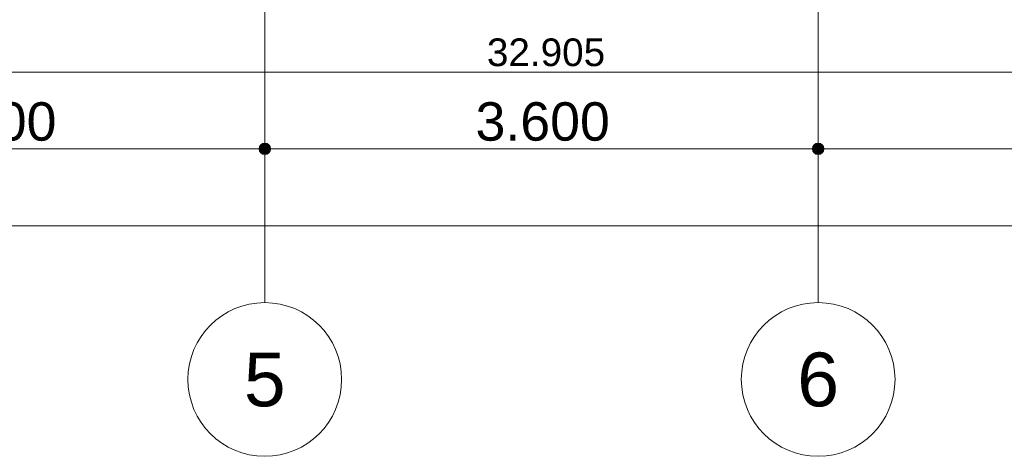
# Model space of a CAD drawing. Header units: millimetres. Extents: x -54205 to 352602, y -8439 to 61516.
# Tile 26 of 189: x 12806 to 19211, y -2884 to -44. Entities that reach past the tile are written whole.
import ezdxf
from ezdxf.enums import TextEntityAlignment as Align

# ---------------------------------------------------------------- set-up
doc = ezdxf.new("R2010")
doc.units = ezdxf.units.MM
doc.header["$MEASUREMENT"] = 0
doc.linetypes.add('streep-punt', pattern=[2500, 1250, -625, 0, -625])
for name, color, linetype in [('Maatvoering 1_ 100', 7, 'Continuous'), ('Maatvoering 1_ 100 2D arcering', 7, 'Continuous'), ('New_Maatvoering 1_ 100', 7, 'Continuous'), ('New_Maatvoering 1_ 100 2D arcering', 7, 'Continuous'), ('Stramien', 7, 'Continuous')]:
    doc.layers.add(name, color=color, linetype=linetype)
doc.styles.add('GENERATED_STYLE_1', font='arial.ttf')
doc.styles.add('GENERATED_STYLE_2', font='arial.ttf')
doc.dimstyles.new('GENERATED_STYLE__1', dxfattribs={"dimtxt": 250, "dimasz": 142.5, "dimexe": 0.18, "dimexo": 0.0625, "dimgap": 0, "dimtad": 1, "dimtih": 1, "dimtoh": 1, "dimdec": 0, "dimzin": 0, "dimdsep": 46, "dimtxsty": 'GENERATED_STYLE_1', "dimblk": 'ARROWHEAD_11', "dimblk1": 'ARROWHEAD_11', "dimblk2": 'ARROWHEAD_11', "dimcen": 0.09, "dimse1": 1, "dimse2": 1, "dimclrd": 1, "dimclre": 1, "dimclrt": 2, "dimadec": 1, "dimazin": 0, "dimtfac": 1, "dimtdec": 4, "dimtmove": 0, "dimatfit": 3, "dimfxl": 1, "dimtolj": 1, "dimtzin": 0, "dimarcsym": 0})
doc.dimstyles.new('GENERATED_STYLE__2', dxfattribs={"dimtxt": 250, "dimasz": 142.5, "dimexe": 0.18, "dimexo": 0.0625, "dimgap": 0, "dimtad": 1, "dimtih": 1, "dimtoh": 1, "dimdec": 0, "dimzin": 0, "dimdsep": 46, "dimtxsty": 'GENERATED_STYLE_2', "dimblk": 'ARROWHEAD_11', "dimblk1": 'ARROWHEAD_11', "dimblk2": 'ARROWHEAD_11', "dimcen": 0.09, "dimse1": 1, "dimse2": 1, "dimclrd": 1, "dimclre": 1, "dimclrt": 2, "dimadec": 1, "dimazin": 0, "dimtfac": 1, "dimtdec": 4, "dimtmove": 0, "dimatfit": 3, "dimfxl": 1, "dimtolj": 1, "dimtzin": 0, "dimarcsym": 0})
doc.dimstyles.new('GENERATED_STYLE__3', dxfattribs={"dimtxt": 179.999995, "dimasz": 142.5, "dimexe": 0.18, "dimexo": 0.0625, "dimgap": 0, "dimtad": 1, "dimtih": 1, "dimtoh": 1, "dimdec": 0, "dimzin": 0, "dimdsep": 46, "dimtxsty": 'GENERATED_STYLE_1', "dimblk": 'ARROWHEAD_11', "dimblk1": 'ARROWHEAD_11', "dimblk2": 'ARROWHEAD_11', "dimcen": 0.09, "dimse1": 1, "dimse2": 1, "dimclrd": 1, "dimclre": 1, "dimclrt": 2, "dimadec": 1, "dimazin": 0, "dimtfac": 1, "dimtdec": 4, "dimtmove": 0, "dimatfit": 3, "dimfxl": 1, "dimtolj": 1, "dimtzin": 0, "dimarcsym": 0})

# ---------------------------------------------------------------- blocks, each defined once
blk = doc.blocks.new('Standard grid marker')
at = {"layer": 'Stramien', "color": 1, "linetype": 'streep-punt', "lineweight": 0}
for q in [(0, 0), (61400.2, 0)]:
    blk.add_line((1000, 0), q, dxfattribs=at)
at = {"layer": 'Stramien', "color": 2, "linetype": 'Continuous', "lineweight": 0, "flags": 128}
blk.add_lwpolyline([(0, 0, 1), (-1000, 0, 1)], format="xyb", close=True, dxfattribs=at)
at = {"layer": 'Stramien', "color": 1, "linetype": 'streep-punt', "lineweight": 0}
blk.add_point((1000, 0), dxfattribs=at)
blk.add_point((1000, 0), dxfattribs=at)
at = {"layer": 'Stramien', "color": 2, "lineweight": 0, "style": 'GENERATED_STYLE_1'}
for tag, p in [('AC_MarkerText_1_0', (-245, -80)), ('AC_MarkerText_1_1', (63155.2, -80))]:
    blk.add_attdef(tag, text='', height=350, rotation=270, dxfattribs=at).set_placement(p, align=Align.TOP_CENTER)
blk = doc.blocks.new('*D963')
at = {"layer": 'Maatvoering 1_ 100 2D arcering', "linetype": 'Continuous', "lineweight": 0}
for points in [[(10762.5, -884.3), (10765.4, -898.7), (10773.5, -910.8), (10785.6, -919), (10800, -921.8), (10814.4, -919), (10826.5, -910.8), (10834.6, -898.7), (10837.5, -884.3), (10834.6, -870), (10826.5, -857.8), (10814.4, -849.7), (10800, -846.8), (10785.6, -849.7), (10773.5, -857.8), (10765.4, -870)], [(14362.5, -884.3), (14365.4, -898.7), (14373.5, -910.8), (14385.6, -919), (14400, -921.8), (14414.4, -919), (14426.5, -910.8), (14434.6, -898.7), (14437.5, -884.3), (14434.6, -870), (14426.5, -857.8), (14414.4, -849.7), (14400, -846.8), (14385.6, -849.7), (14373.5, -857.8), (14365.4, -870)]]:
    blk.add_hatch(color=1, dxfattribs=at).paths.add_polyline_path(points)
at = {"layer": 'Maatvoering 1_ 100', "color": 1, "linetype": 'Continuous', "lineweight": 0}
for p, q in [((10800, -846.8), (10800, -743.7)), ((14400, -846.8), (14400, -743.7)), ((10837.5, -884.3), (14362.5, -884.3)), ((10800, -1024.9), (10800, -921.8)), ((14400, -1024.9), (14400, -921.8))]:
    blk.add_line(p, q, dxfattribs=at)
for centre in [(10800, -884.3), (14400, -884.3)]:
    blk.add_circle(centre, 37.5, dxfattribs=at)
at = {"layer": 'Maatvoering 1_ 100', "color": 2, "lineweight": 0, "insert": (12171, -834.3), "char_height": 250, "attachment_point": 7, "style": 'GENERATED_STYLE_1'}
blk.add_mtext('\\A1;{\\pql;\\fArial|b0|i0|c0|p0;\\W1.000000;3.600}', dxfattribs=at)
blk = doc.blocks.new('ARROWHEAD_11')
at = {"color": 0, "linetype": 'Continuous', "lineweight": 0}
blk.add_line((0, 0), (-1, 0), dxfattribs=at)
at = {"color": 0, "linetype": 'Continuous', "lineweight": 0, "const_width": 0.25, "flags": 128}
blk.add_lwpolyline([(-0.125, 0, 1), (0.125, 0, 1)], format="xyb", close=True, dxfattribs=at)
blk = doc.blocks.new('*D964')
at = {"layer": 'Maatvoering 1_ 100 2D arcering', "linetype": 'Continuous', "lineweight": 0}
for points in [[(14362.5, -884.3), (14365.4, -898.7), (14373.5, -910.8), (14385.6, -919), (14400, -921.8), (14414.4, -919), (14426.5, -910.8), (14434.6, -898.7), (14437.5, -884.3), (14434.6, -870), (14426.5, -857.8), (14414.4, -849.7), (14400, -846.8), (14385.6, -849.7), (14373.5, -857.8), (14365.4, -870)], [(17962.5, -884.3), (17965.4, -898.7), (17973.5, -910.8), (17985.6, -919), (18000, -921.8), (18014.4, -919), (18026.5, -910.8), (18034.6, -898.7), (18037.5, -884.3), (18034.6, -870), (18026.5, -857.8), (18014.4, -849.7), (18000, -846.8), (17985.6, -849.7), (17973.5, -857.8), (17965.4, -870)]]:
    blk.add_hatch(color=1, dxfattribs=at).paths.add_polyline_path(points)
at = {"layer": 'Maatvoering 1_ 100', "color": 1, "linetype": 'Continuous', "lineweight": 0}
for p, q in [((14400, -846.8), (14400, -743.7)), ((18000, -846.8), (18000, -743.7)), ((14437.5, -884.3), (17962.5, -884.3)), ((14400, -1024.9), (14400, -921.8)), ((18000, -1024.9), (18000, -921.8))]:
    blk.add_line(p, q, dxfattribs=at)
for centre in [(14400, -884.3), (18000, -884.3)]:
    blk.add_circle(centre, 37.5, dxfattribs=at)
at = {"layer": 'Maatvoering 1_ 100', "color": 2, "lineweight": 0, "insert": (15771, -834.3), "char_height": 250, "attachment_point": 7, "style": 'GENERATED_STYLE_1'}
blk.add_mtext('\\A1;{\\pql;\\fArial|b0|i0|c0|p0;\\W1.000000;3.600}', dxfattribs=at)
blk = doc.blocks.new('*D965')
at = {"layer": 'Maatvoering 1_ 100 2D arcering', "linetype": 'Continuous', "lineweight": 0}
for points in [[(17962.5, -884.3), (17965.4, -898.7), (17973.5, -910.8), (17985.6, -919), (18000, -921.8), (18014.4, -919), (18026.5, -910.8), (18034.6, -898.7), (18037.5, -884.3), (18034.6, -870), (18026.5, -857.8), (18014.4, -849.7), (18000, -846.8), (17985.6, -849.7), (17973.5, -857.8), (17965.4, -870)], [(21562.5, -884.3), (21565.4, -898.7), (21573.5, -910.8), (21585.6, -919), (21600, -921.8), (21614.4, -919), (21626.5, -910.8), (21634.6, -898.7), (21637.5, -884.3), (21634.6, -870), (21626.5, -857.8), (21614.4, -849.7), (21600, -846.8), (21585.6, -849.7), (21573.5, -857.8), (21565.4, -870)]]:
    blk.add_hatch(color=1, dxfattribs=at).paths.add_polyline_path(points)
at = {"layer": 'Maatvoering 1_ 100', "color": 1, "linetype": 'Continuous', "lineweight": 0}
for p, q in [((18000, -846.8), (18000, -743.7)), ((21600, -846.8), (21600, -743.7)), ((18037.5, -884.3), (21562.5, -884.3)), ((18000, -1024.9), (18000, -921.8)), ((21600, -1024.9), (21600, -921.8))]:
    blk.add_line(p, q, dxfattribs=at)
for centre in [(18000, -884.3), (21600, -884.3)]:
    blk.add_circle(centre, 37.5, dxfattribs=at)
at = {"layer": 'Maatvoering 1_ 100', "color": 2, "lineweight": 0, "insert": (19371, -834.3), "char_height": 250, "attachment_point": 7, "style": 'GENERATED_STYLE_1'}
blk.add_mtext('\\A1;{\\pql;\\fArial|b0|i0|c0|p0;\\W1.000000;3.600}', dxfattribs=at)
blk = doc.blocks.new('*D979')
at = {"layer": 'Maatvoering 1_ 100 2D arcering', "linetype": 'Continuous', "lineweight": 0}
for points in [[(-267.5, -1384.3), (-264.6, -1398.7), (-256.5, -1410.8), (-244.4, -1419), (-230, -1421.8), (-215.6, -1419), (-203.5, -1410.8), (-195.4, -1398.7), (-192.5, -1384.3), (-195.4, -1370), (-203.5, -1357.8), (-215.6, -1349.7), (-230, -1346.8), (-244.4, -1349.7), (-256.5, -1357.8), (-264.6, -1370)], [(57892.5, -1384.3), (57895.4, -1398.7), (57903.5, -1410.8), (57915.6, -1419), (57930, -1421.8), (57944.4, -1419), (57956.5, -1410.8), (57964.6, -1398.7), (57967.5, -1384.3), (57964.6, -1370), (57956.5, -1357.8), (57944.4, -1349.7), (57930, -1346.8), (57915.6, -1349.7), (57903.5, -1357.8), (57895.4, -1370)]]:
    blk.add_hatch(color=1, dxfattribs=at).paths.add_polyline_path(points)
at = {"layer": 'Maatvoering 1_ 100', "color": 1, "linetype": 'Continuous', "lineweight": 0}
for p, q in [((57930, -1346.8), (57930, -1243.7)), ((-192.5, -1384.3), (57892.5, -1384.3)), ((57967.5, -1384.3), (58005, -1384.3)), ((57930, -1524.9), (57930, -1421.8))]:
    blk.add_line(p, q, dxfattribs=at)
blk.add_circle((57930, -1384.3), 37.5, dxfattribs=at)
at = {"layer": 'Maatvoering 1_ 100', "color": 2, "lineweight": 0, "insert": (28325.7, -1334.3), "char_height": 250, "attachment_point": 7, "style": 'GENERATED_STYLE_2'}
blk.add_mtext('\\A1;{\\pql;\\fArial|b1|i0|c0|p0;\\W1.000000;58.160}', dxfattribs=at)
blk = doc.blocks.new('*D981')
at = {"layer": 'New_Maatvoering 1_ 100 2D arcering', "linetype": 'Continuous', "lineweight": 0}
for points in [[(-267.5, -384.3), (-264.6, -398.7), (-256.5, -410.8), (-244.4, -419), (-230, -421.8), (-215.6, -419), (-203.5, -410.8), (-195.4, -398.7), (-192.5, -384.3), (-195.4, -370), (-203.5, -357.8), (-215.6, -349.7), (-230, -346.8), (-244.4, -349.7), (-256.5, -357.8), (-264.6, -370)], [(32638, -384.3), (32640.8, -398.7), (32649, -410.8), (32661.1, -419), (32675.5, -421.8), (32689.8, -419), (32702, -410.8), (32710.1, -398.7), (32713, -384.3), (32710.1, -370), (32702, -357.8), (32689.8, -349.7), (32675.5, -346.8), (32661.1, -349.7), (32649, -357.8), (32640.8, -370)]]:
    blk.add_hatch(color=1, dxfattribs=at).paths.add_polyline_path(points)
at = {"layer": 'New_Maatvoering 1_ 100', "color": 1, "linetype": 'Continuous', "lineweight": 0}
blk.add_line((-192.5, -384.3), (32638, -384.3), dxfattribs=at)
blk.add_circle((32675.5, -384.3), 37.5, dxfattribs=at)
at = {"layer": 'New_Maatvoering 1_ 100', "color": 2, "lineweight": 0, "insert": (15845.2, -348.3), "char_height": 180, "attachment_point": 7, "style": 'GENERATED_STYLE_1'}
blk.add_mtext('\\A1;{\\pql;\\fArial|b0|i0|c0|p0;\\W1.000000;32.905}', dxfattribs=at)

msp = doc.modelspace()

# ---------------------------------------------------------------- block references
at = {"layer": 'Stramien', "color": 1, "linetype": 'Continuous', "lineweight": 0}
ref = msp.add_blockref('Standard grid marker', (14400, -1884.3), dxfattribs=dict(at, zscale=1000, rotation=90))
ref.add_attrib('AC_MarkerText_1', '5', dxfattribs={"color": 2, "lineweight": 0, "height": 350, "rotation": 360, "style": 'GENERATED_STYLE_1'}).set_placement((14400, -2209.3), align=Align.TOP_CENTER)
ref = msp.add_blockref('Standard grid marker', (18000, -1884.3), dxfattribs=dict(at, zscale=1000, rotation=90))
ref.add_attrib('AC_MarkerText_1', '6', dxfattribs={"color": 2, "lineweight": 0, "height": 350, "rotation": 360, "style": 'GENERATED_STYLE_1'}).set_placement((18000, -2209.3), align=Align.TOP_CENTER)

# ---------------------------------------------------------------- dimensions: what is measured, and where the dimension line sits
at = {"layer": 'Maatvoering 1_ 100', "color": 1, "linetype": 'Continuous', "lineweight": 0}
for base, p1, p2, dimstyle, picture, middle in [((57930, -1384.3), (-230, 3115.7), (57930, 10660.9), 'GENERATED_STYLE__2', '*D979', (28839.6, -1209.3)), ((18000, -884.3), (14400, -113.4), (18000, -62.4), 'GENERATED_STYLE__1', '*D964', (16189.8, -709.3)), ((21600, -884.3), (18000, -62.4), (21600, -164.5), 'GENERATED_STYLE__1', '*D965', (19789.8, -709.3)), ((14400, -884.3), (10800, -164.5), (14400, -113.4), 'GENERATED_STYLE__1', '*D963', (12589.8, -709.3))]:
    dim = msp.add_linear_dim(base=base, p1=p1, p2=p2, dimstyle=dimstyle, dxfattribs=at)
    dim.commit()
    dim.dimension.update_dxf_attribs({"geometry": picture, "text_midpoint": middle, "dimtype": 160})
at = {"layer": 'New_Maatvoering 1_ 100', "color": 1, "linetype": 'Continuous', "lineweight": 0}
dim = msp.add_linear_dim(base=(32675.4703, -384.3078), p1=(-230, 3115.659), p2=(32675.4703, 10660.9124), dimstyle='GENERATED_STYLE__3', dxfattribs=at)
dim.commit()
dim.dimension.update_dxf_attribs({"geometry": '*D981', "text_midpoint": (16215.2264, -258.3078), "dimtype": 160})

doc.saveas('drawing.dxf')
